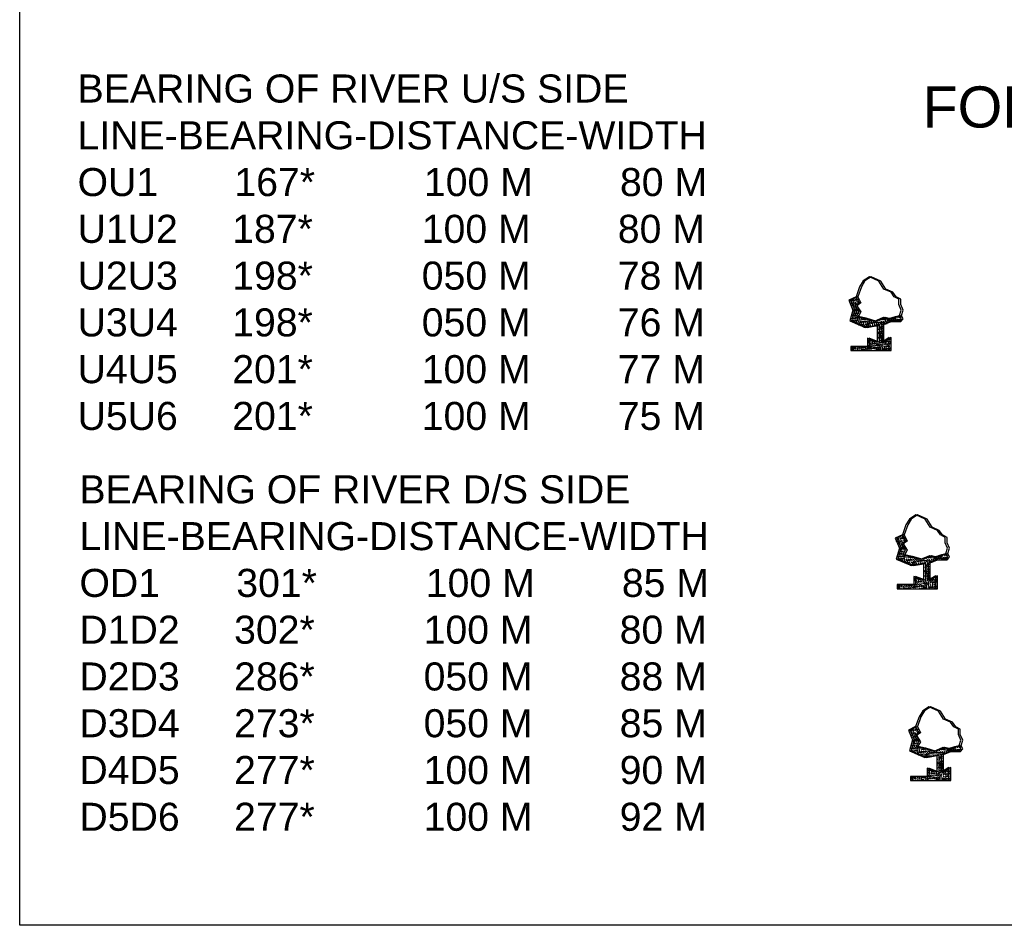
# Model space of a CAD drawing. Header units: inches. Extents: x -1841658761 to 3039153, y 1727 to 2165588347.
# Tile 2 of 41: x 10546 to 10658, y 4379 to 4482. Entities that reach past the tile are written whole.
import ezdxf

# ---------------------------------------------------------------- set-up
doc = ezdxf.new("R2010")
doc.units = ezdxf.units.IN
doc.header["$MEASUREMENT"] = 0
pattern_1 = [(50, (9696.07996, 4278.88906), (0.5715667, -0.0500056), [0.05976563, -0.65742187]), (355, (9696.07996, 4278.88906), (-0.11056747, 0.5994031), [0.0478125, -0.5259375]), (100.451444, (9696.1276, 4278.8849), (0.46099924, 0.5493975), [0.05079297, -0.55872262]), (46.1842, (9696.07996, 4279.04844), (0.85045794, -0.1318982), [0.0896484, -0.9861328]), (96.63564, (9696.1508, 4279.03745), (0.74480874, 0.77625076), [0.0761895, -0.8380844]), (351.18416, (9696.08, 4279.0484), (0.7448087, 0.77625076), [0.07171875, -0.78890625]), (21, (9696.15965, 4279.0086), (0.4756603, -0.32083693), [0.05976563, -0.65742187]), (326, (9696.15965, 4279.0086), (0.1938919, 0.57785394), [0.0478125, -0.5259375]), (71.451445, (9696.1993, 4278.98186), (0.6695522, 0.257017), [0.05079296, -0.55872262]), (37.5, (9696.07996, 4278.88906), (0.009689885, 0.26527479), [0, -0.5195625, 0, -0.53390625, 0, -0.52792969]), (7.5, (9696.07996, 4278.88906), (0.20963354, 0.31429683), [0, -0.30440625, 0, -0.507609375, 0, -0.20121094]), (327.5, (9695.90226, 4278.88906), (0.425389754, -0.017973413), [0, -0.19921875, 0, -0.6215625, 0, -0.82476562]), (317.5, (9695.82257, 4278.88906), (0.46472648, 0.07977116), [0, -0.25898437, 0, -0.41278125, 0, -0.58570312])]
pattern_2 = [(50, (9702.85067, 4230.04447), (0.5715667, -0.0500056), [0.05976563, -0.65742187]), (355, (9702.8507, 4230.04447), (-0.11056747, 0.5994031), [0.0478125, -0.5259375]), (100.451444, (9702.8983, 4230.0403), (0.46099924, 0.5493975), [0.05079297, -0.55872262]), (46.1842, (9702.8507, 4230.20385), (0.85045794, -0.1318982), [0.0896484, -0.9861328]), (96.63564, (9702.92155, 4230.19285), (0.74480874, 0.77625076), [0.0761895, -0.8380844]), (351.18416, (9702.8507, 4230.20385), (0.7448087, 0.77625076), [0.07171875, -0.78890625]), (21, (9702.93036, 4230.164), (0.4756603, -0.32083693), [0.05976563, -0.65742187]), (326, (9702.93036, 4230.164), (0.1938919, 0.57785394), [0.0478125, -0.5259375]), (71.451445, (9702.97, 4230.13726), (0.6695522, 0.257017), [0.05079296, -0.55872262]), (37.5, (9702.85067, 4230.04447), (0.009689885, 0.26527479), [0, -0.5195625, 0, -0.53390625, 0, -0.52792969]), (7.5, (9702.85067, 4230.04447), (0.20963354, 0.31429683), [0, -0.30440625, 0, -0.507609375, 0, -0.20121094]), (327.5, (9702.67297, 4230.04447), (0.425389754, -0.017973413), [0, -0.19921875, 0, -0.6215625, 0, -0.82476562]), (317.5, (9702.5933, 4230.04447), (0.46472648, 0.07977116), [0, -0.25898437, 0, -0.41278125, 0, -0.58570312])]
pattern_3 = [(50, (9701.3455, 4251.8366), (0.5715667, -0.0500056), [0.05976563, -0.65742187]), (355, (9701.3455, 4251.8366), (-0.11056747, 0.5994031), [0.0478125, -0.5259375]), (100.451444, (9701.3931, 4251.83246), (0.46099924, 0.5493975), [0.05079297, -0.55872262]), (46.1842, (9701.3455, 4251.996), (0.85045794, -0.1318982), [0.0896484, -0.9861328]), (96.63564, (9701.4164, 4251.985), (0.74480874, 0.77625076), [0.0761895, -0.8380844]), (351.18416, (9701.3455, 4251.996), (0.7448087, 0.77625076), [0.07171875, -0.78890625]), (21, (9701.42518, 4251.95615), (0.4756603, -0.32083693), [0.05976563, -0.65742187]), (326, (9701.4252, 4251.95615), (0.1938919, 0.57785394), [0.0478125, -0.5259375]), (71.451445, (9701.4648, 4251.9294), (0.6695522, 0.257017), [0.05079296, -0.55872262]), (37.5, (9701.34549, 4251.83662), (0.009689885, 0.26527479), [0, -0.5195625, 0, -0.53390625, 0, -0.52792969]), (7.5, (9701.3455, 4251.83662), (0.20963354, 0.31429683), [0, -0.30440625, 0, -0.507609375, 0, -0.20121094]), (327.5, (9701.16779, 4251.83662), (0.425389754, -0.017973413), [0, -0.19921875, 0, -0.6215625, 0, -0.82476562]), (317.5, (9701.0881, 4251.83662), (0.46472648, 0.07977116), [0, -0.25898437, 0, -0.41278125, 0, -0.58570312])]

msp = doc.modelspace()

# ---------------------------------------------------------------- hatches: boundary and pattern name
at = {"ltscale": 0.02}
h = msp.add_hatch(dxfattribs=at)
h.set_pattern_fill('AR-CONC', color=256, scale=0.079687)
h.set_pattern_definition([(50, (9695.86746, 4278.88906), (0.5715667, -0.0500056), [0.05976563, -0.65742187]), (355, (9695.86746, 4278.88906), (-0.11056747, 0.5994031), [0.0478125, -0.5259375]), (100.451444, (9695.9151, 4278.8849), (0.46099924, 0.5493975), [0.05079297, -0.55872262]), (46.1842, (9695.86746, 4279.04844), (0.85045794, -0.1318982), [0.0896484, -0.9861328]), (96.63564, (9695.9383, 4279.03745), (0.74480874, 0.77625076), [0.0761895, -0.8380844]), (351.18416, (9695.8675, 4279.0484), (0.7448087, 0.77625076), [0.07171875, -0.78890625]), (21, (9695.94715, 4279.0086), (0.4756603, -0.32083693), [0.05976563, -0.65742187]), (326, (9695.94715, 4279.0086), (0.1938919, 0.57785394), [0.0478125, -0.5259375]), (71.451445, (9695.9868, 4278.98186), (0.6695522, 0.257017), [0.05079296, -0.55872262]), (37.5, (9695.86746, 4278.88906), (0.009689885, 0.26527479), [0, -0.5195625, 0, -0.53390625, 0, -0.52792969]), (7.5, (9695.86746, 4278.88906), (0.20963354, 0.31429683), [0, -0.30440625, 0, -0.507609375, 0, -0.20121094]), (327.5, (9695.68976, 4278.88906), (0.425389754, -0.017973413), [0, -0.19921875, 0, -0.6215625, 0, -0.82476562]), (317.5, (9695.61007, 4278.88906), (0.46472648, 0.07977116), [0, -0.25898437, 0, -0.41278125, 0, -0.58570312])])
h.paths.add_polyline_path([(10641.41281, 4447.94985), (10641.6837, 4448.4373), (10641.24123, 4449.15042), (10641.70175, 4449.45733), (10641.35836, 4450.17128), (10640.53092, 4449.78068), (10641.01359, 4448.65483), (10640.64585, 4447.41409), (10642.39264, 4446.67884), (10643.77014, 4446.92644), (10643.77014, 4445.01444), (10642.65144, 4445.44734), (10642.65144, 4444.50938), (10640.77489, 4444.50938), (10640.77489, 4444.04041), (10645.14146, 4444.04041), (10645.14146, 4445.5195), (10644.31146, 4445.01444), (10644.31146, 4446.99859), (10645.1504, 4447.33729), (10646.24192, 4447.33729), (10646.50139, 4447.64562), (10646.30184, 4448.04459), (10645.82994, 4447.93194), (10645.08554, 4447.68691), (10644.46823, 4447.83211), (10643.46056, 4447.38743), (10642.2616, 4447.76029)])
h = msp.add_hatch(dxfattribs=at)
h.set_pattern_fill('AR-CONC', color=256, scale=0.079687)
h.set_pattern_definition(pattern_1)
h.paths.add_polyline_path([(10641.62531, 4447.94985), (10641.8962, 4448.4373), (10641.45373, 4449.15042), (10641.91425, 4449.45733), (10641.57086, 4450.17128), (10640.74342, 4449.78068), (10641.22609, 4448.65483), (10640.85835, 4447.41409), (10642.60514, 4446.67884), (10643.98264, 4446.92644), (10643.98264, 4445.01444), (10642.86394, 4445.44734), (10642.86394, 4444.50938), (10640.98739, 4444.50938), (10640.98739, 4444.04041), (10645.35396, 4444.04041), (10645.35396, 4445.5195), (10644.52396, 4445.01444), (10644.52396, 4446.99859), (10645.3629, 4447.33729), (10646.45442, 4447.33729), (10646.71389, 4447.64562), (10646.51434, 4448.04459), (10646.04244, 4447.93194), (10645.29804, 4447.68691), (10644.68073, 4447.83211), (10643.67306, 4447.38743), (10642.4741, 4447.76029)])
h = msp.add_hatch(dxfattribs=at)
h.set_pattern_fill('AR-CONC', color=256, scale=0.079687)
h.set_pattern_definition(pattern_1)
h.paths.add_polyline_path([(10641.62531, 4447.94985), (10641.8962, 4448.4373), (10641.45373, 4449.15042), (10641.91425, 4449.45733), (10641.57086, 4450.17128), (10640.74342, 4449.78068), (10641.22609, 4448.65483), (10640.85835, 4447.41409), (10642.60514, 4446.67884), (10643.98264, 4446.92644), (10643.98264, 4445.01444), (10642.86394, 4445.44734), (10642.86394, 4444.50938), (10640.98739, 4444.50938), (10640.98739, 4444.04041), (10645.35396, 4444.04041), (10645.35396, 4445.5195), (10644.52396, 4445.01444), (10644.52396, 4446.99859), (10645.3629, 4447.33729), (10646.45442, 4447.33729), (10646.71389, 4447.64562), (10646.51434, 4448.04459), (10646.04244, 4447.93194), (10645.29804, 4447.68691), (10644.68073, 4447.83211), (10643.67306, 4447.38743), (10642.4741, 4447.76029)])
h = msp.add_hatch(dxfattribs=at)
h.set_pattern_fill('AR-CONC', color=256, scale=0.079687)
h.set_pattern_definition([(50, (9701.133, 4251.8366), (0.5715667, -0.0500056), [0.05976563, -0.65742187]), (355, (9701.133, 4251.8366), (-0.11056747, 0.5994031), [0.0478125, -0.5259375]), (100.451444, (9701.1806, 4251.83246), (0.46099924, 0.5493975), [0.05079297, -0.55872262]), (46.1842, (9701.133, 4251.996), (0.85045794, -0.1318982), [0.0896484, -0.9861328]), (96.63564, (9701.2039, 4251.985), (0.74480874, 0.77625076), [0.0761895, -0.8380844]), (351.18416, (9701.133, 4251.996), (0.7448087, 0.77625076), [0.07171875, -0.78890625]), (21, (9701.21268, 4251.95615), (0.4756603, -0.32083693), [0.05976563, -0.65742187]), (326, (9701.2127, 4251.95615), (0.1938919, 0.57785394), [0.0478125, -0.5259375]), (71.451445, (9701.2523, 4251.9294), (0.6695522, 0.257017), [0.05079296, -0.55872262]), (37.5, (9701.13299, 4251.83662), (0.009689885, 0.26527479), [0, -0.5195625, 0, -0.53390625, 0, -0.52792969]), (7.5, (9701.133, 4251.83662), (0.20963354, 0.31429683), [0, -0.30440625, 0, -0.507609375, 0, -0.20121094]), (327.5, (9700.95529, 4251.83662), (0.425389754, -0.017973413), [0, -0.19921875, 0, -0.6215625, 0, -0.82476562]), (317.5, (9700.8756, 4251.83662), (0.46472648, 0.07977116), [0, -0.25898437, 0, -0.41278125, 0, -0.58570312])])
h.paths.add_polyline_path([(10646.67833, 4420.89741), (10646.94923, 4421.38486), (10646.50676, 4422.09798), (10646.96728, 4422.40489), (10646.62389, 4423.11884), (10645.79644, 4422.72823), (10646.27912, 4421.60239), (10645.91138, 4420.36165), (10647.65817, 4419.6264), (10649.03567, 4419.87399), (10649.03567, 4417.962), (10647.91697, 4418.3949), (10647.91697, 4417.45694), (10646.04042, 4417.45694), (10646.04042, 4416.98797), (10650.40699, 4416.98797), (10650.40699, 4418.46706), (10649.57699, 4417.962), (10649.57699, 4419.94614), (10650.41592, 4420.28484), (10651.50745, 4420.28484), (10651.76692, 4420.59318), (10651.56737, 4420.99215), (10651.09547, 4420.8795), (10650.35107, 4420.63447), (10649.73375, 4420.77967), (10648.72609, 4420.33499), (10647.52712, 4420.70784)])
h = msp.add_hatch(dxfattribs=at)
h.set_pattern_fill('AR-CONC', color=256, scale=0.079687)
h.set_pattern_definition(pattern_3)
h.paths.add_polyline_path([(10646.89083, 4420.89741), (10647.16173, 4421.38486), (10646.71926, 4422.09798), (10647.17978, 4422.40489), (10646.83639, 4423.11884), (10646.00894, 4422.72823), (10646.49162, 4421.60239), (10646.12388, 4420.36165), (10647.87067, 4419.6264), (10649.24817, 4419.87399), (10649.24817, 4417.962), (10648.12947, 4418.3949), (10648.12947, 4417.45694), (10646.25292, 4417.45694), (10646.25292, 4416.98797), (10650.61949, 4416.98797), (10650.61949, 4418.46706), (10649.78949, 4417.962), (10649.78949, 4419.94614), (10650.62842, 4420.28484), (10651.71995, 4420.28484), (10651.97942, 4420.59318), (10651.77987, 4420.99215), (10651.30797, 4420.8795), (10650.56357, 4420.63447), (10649.94625, 4420.77967), (10648.93859, 4420.33499), (10647.73962, 4420.70784)])
h = msp.add_hatch(dxfattribs=at)
h.set_pattern_fill('AR-CONC', color=256, scale=0.079687)
h.set_pattern_definition(pattern_3)
h.paths.add_polyline_path([(10646.89083, 4420.89741), (10647.16173, 4421.38486), (10646.71926, 4422.09798), (10647.17978, 4422.40489), (10646.83639, 4423.11884), (10646.00894, 4422.72823), (10646.49162, 4421.60239), (10646.12388, 4420.36165), (10647.87067, 4419.6264), (10649.24817, 4419.87399), (10649.24817, 4417.962), (10648.12947, 4418.3949), (10648.12947, 4417.45694), (10646.25292, 4417.45694), (10646.25292, 4416.98797), (10650.61949, 4416.98797), (10650.61949, 4418.46706), (10649.78949, 4417.962), (10649.78949, 4419.94614), (10650.62842, 4420.28484), (10651.71995, 4420.28484), (10651.97942, 4420.59318), (10651.77987, 4420.99215), (10651.30797, 4420.8795), (10650.56357, 4420.63447), (10649.94625, 4420.77967), (10648.93859, 4420.33499), (10647.73962, 4420.70784)])
h = msp.add_hatch(dxfattribs=at)
h.set_pattern_fill('AR-CONC', color=256, scale=0.079687)
h.set_pattern_definition([(50, (9702.63817, 4230.04447), (0.5715667, -0.0500056), [0.05976563, -0.65742187]), (355, (9702.6382, 4230.04447), (-0.11056747, 0.5994031), [0.0478125, -0.5259375]), (100.451444, (9702.6858, 4230.0403), (0.46099924, 0.5493975), [0.05079297, -0.55872262]), (46.1842, (9702.6382, 4230.20385), (0.85045794, -0.1318982), [0.0896484, -0.9861328]), (96.63564, (9702.70905, 4230.19285), (0.74480874, 0.77625076), [0.0761895, -0.8380844]), (351.18416, (9702.6382, 4230.20385), (0.7448087, 0.77625076), [0.07171875, -0.78890625]), (21, (9702.71786, 4230.164), (0.4756603, -0.32083693), [0.05976563, -0.65742187]), (326, (9702.71786, 4230.164), (0.1938919, 0.57785394), [0.0478125, -0.5259375]), (71.451445, (9702.7575, 4230.13726), (0.6695522, 0.257017), [0.05079296, -0.55872262]), (37.5, (9702.63817, 4230.04447), (0.009689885, 0.26527479), [0, -0.5195625, 0, -0.53390625, 0, -0.52792969]), (7.5, (9702.63817, 4230.04447), (0.20963354, 0.31429683), [0, -0.30440625, 0, -0.507609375, 0, -0.20121094]), (327.5, (9702.46047, 4230.04447), (0.425389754, -0.017973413), [0, -0.19921875, 0, -0.6215625, 0, -0.82476562]), (317.5, (9702.3808, 4230.04447), (0.46472648, 0.07977116), [0, -0.25898437, 0, -0.41278125, 0, -0.58570312])])
h.paths.add_polyline_path([(10648.18352, 4399.10526), (10648.45441, 4399.5927), (10648.01194, 4400.30582), (10648.47247, 4400.61274), (10648.12907, 4401.32669), (10647.30163, 4400.93608), (10647.7843, 4399.81023), (10647.41656, 4398.5695), (10649.16336, 4397.83425), (10650.54085, 4398.08184), (10650.54085, 4396.16984), (10649.42215, 4396.60275), (10649.42215, 4395.66479), (10647.5456, 4395.66479), (10647.5456, 4395.19581), (10651.91218, 4395.19581), (10651.91218, 4396.67491), (10651.08217, 4396.16984), (10651.08217, 4398.15399), (10651.92111, 4398.49269), (10653.01264, 4398.49269), (10653.2721, 4398.80103), (10653.07255, 4399.19999), (10652.60066, 4399.08735), (10651.85626, 4398.84232), (10651.23894, 4398.98752), (10650.23127, 4398.54284), (10649.03231, 4398.91569)])
h = msp.add_hatch(dxfattribs=at)
h.set_pattern_fill('AR-CONC', color=256, scale=0.079687)
h.set_pattern_definition(pattern_2)
h.paths.add_polyline_path([(10648.39602, 4399.10526), (10648.66691, 4399.5927), (10648.22444, 4400.30582), (10648.68497, 4400.61274), (10648.34157, 4401.32669), (10647.51413, 4400.93608), (10647.9968, 4399.81023), (10647.62906, 4398.5695), (10649.37586, 4397.83425), (10650.75335, 4398.08184), (10650.75335, 4396.16984), (10649.63465, 4396.60275), (10649.63465, 4395.66479), (10647.7581, 4395.66479), (10647.7581, 4395.19581), (10652.12468, 4395.19581), (10652.12468, 4396.67491), (10651.29467, 4396.16984), (10651.29467, 4398.15399), (10652.13361, 4398.49269), (10653.22514, 4398.49269), (10653.4846, 4398.80103), (10653.28505, 4399.19999), (10652.81316, 4399.08735), (10652.06876, 4398.84232), (10651.45144, 4398.98752), (10650.44377, 4398.54284), (10649.24481, 4398.91569)])
h = msp.add_hatch(dxfattribs=at)
h.set_pattern_fill('AR-CONC', color=256, scale=0.079687)
h.set_pattern_definition(pattern_2)
h.paths.add_polyline_path([(10648.39602, 4399.10526), (10648.66691, 4399.5927), (10648.22444, 4400.30582), (10648.68497, 4400.61274), (10648.34157, 4401.32669), (10647.51413, 4400.93608), (10647.9968, 4399.81023), (10647.62906, 4398.5695), (10649.37586, 4397.83425), (10650.75335, 4398.08184), (10650.75335, 4396.16984), (10649.63465, 4396.60275), (10649.63465, 4395.66479), (10647.7581, 4395.66479), (10647.7581, 4395.19581), (10652.12468, 4395.19581), (10652.12468, 4396.67491), (10651.29467, 4396.16984), (10651.29467, 4398.15399), (10652.13361, 4398.49269), (10653.22514, 4398.49269), (10653.4846, 4398.80103), (10653.28505, 4399.19999), (10652.81316, 4399.08735), (10652.06876, 4398.84232), (10651.45144, 4398.98752), (10650.44377, 4398.54284), (10649.24481, 4398.91569)])

# ---------------------------------------------------------------- linework, layer by layer
for p, q in [((10546.34989, 4378.75709), (10546.34989, 4619.39741)), ((10642.16281, 4451.96345), (10641.74909, 4451.29713)), ((10642.37531, 4451.96345), (10641.96159, 4451.29713)), ((10642.37531, 4451.96345), (10641.96159, 4451.29713)), ((10642.87532, 4452.42298), (10642.16281, 4451.96345)), ((10643.08782, 4452.42298), (10642.37531, 4451.96345)), ((10643.08782, 4452.42298), (10642.37531, 4451.96345)), ((10643.95558, 4451.94048), (10642.87532, 4452.42298)), ((10644.16808, 4451.94048), (10643.08782, 4452.42298)), ((10644.16808, 4451.94048), (10643.08782, 4452.42298)), ((10644.53019, 4451.02141), (10643.95558, 4451.94048)), ((10644.74269, 4451.02141), (10644.16808, 4451.94048)), ((10644.74269, 4451.02141), (10644.16808, 4451.94048)), ((10641.74909, 4451.29713), (10641.35836, 4450.17128)), ((10641.96159, 4451.29713), (10641.57086, 4450.17128)), ((10641.96159, 4451.29713), (10641.57086, 4450.17128)), ((10645.33464, 4450.67677), (10644.53019, 4451.02141)), ((10645.54714, 4450.67677), (10644.74269, 4451.02141)), ((10645.54714, 4450.67677), (10644.74269, 4451.02141)), ((10645.70328, 4450.15918), (10645.33464, 4450.67677)), ((10645.91578, 4450.15918), (10645.54714, 4450.67677)), ((10645.91578, 4450.15918), (10645.54714, 4450.67677)), ((10641.35836, 4450.17128), (10640.53092, 4449.78068)), ((10640.53092, 4449.78068), (10641.01359, 4448.65483)), ((10641.57086, 4450.17128), (10640.74342, 4449.78068)), ((10641.57086, 4450.17128), (10640.74342, 4449.78068)), ((10640.74342, 4449.78068), (10641.22609, 4448.65483)), ((10640.74342, 4449.78068), (10641.22609, 4448.65483)), ((10641.35836, 4450.17128), (10641.70175, 4449.45733)), ((10641.57086, 4450.17128), (10641.91425, 4449.45733)), ((10641.57086, 4450.17128), (10641.91425, 4449.45733)), ((10646.21798, 4449.87192), (10645.70328, 4450.15918)), ((10646.43048, 4449.87192), (10645.91578, 4450.15918)), ((10646.43048, 4449.87192), (10645.91578, 4450.15918)), ((10646.21798, 4449.27781), (10646.21798, 4449.87192)), ((10646.43048, 4449.27781), (10646.43048, 4449.87192)), ((10646.43048, 4449.27781), (10646.43048, 4449.87192)), ((10641.01359, 4448.65483), (10640.64585, 4447.41409)), ((10641.22609, 4448.65483), (10640.85835, 4447.41409)), ((10641.22609, 4448.65483), (10640.85835, 4447.41409)), ((10641.70175, 4449.45733), (10641.24123, 4449.15042)), ((10641.24123, 4449.15042), (10641.6837, 4448.4373)), ((10641.6837, 4448.4373), (10641.41281, 4447.94985)), ((10641.91425, 4449.45733), (10641.45373, 4449.15042)), ((10641.91425, 4449.45733), (10641.45373, 4449.15042)), ((10641.45373, 4449.15042), (10641.8962, 4448.4373)), ((10641.45373, 4449.15042), (10641.8962, 4448.4373)), ((10641.8962, 4448.4373), (10641.62531, 4447.94985)), ((10641.8962, 4448.4373), (10641.62531, 4447.94985)), ((10646.50139, 4448.64303), (10646.21798, 4449.27781)), ((10646.30184, 4448.04459), (10646.50139, 4448.64303)), ((10646.71389, 4448.64303), (10646.43048, 4449.27781)), ((10646.71389, 4448.64303), (10646.43048, 4449.27781)), ((10646.51434, 4448.04459), (10646.71389, 4448.64303)), ((10646.51434, 4448.04459), (10646.71389, 4448.64303)), ((10640.64585, 4447.41409), (10642.39264, 4446.67884)), ((10640.85835, 4447.41409), (10642.60514, 4446.67884)), ((10640.85835, 4447.41409), (10642.60514, 4446.67884)), ((10641.41281, 4447.94985), (10642.2616, 4447.76029)), ((10641.62531, 4447.94985), (10642.4741, 4447.76029)), ((10641.62531, 4447.94985), (10642.4741, 4447.76029)), ((10642.2616, 4447.76029), (10643.46056, 4447.38743)), ((10642.4741, 4447.76029), (10643.67306, 4447.38743)), ((10642.4741, 4447.76029), (10643.67306, 4447.38743)), ((10643.46056, 4447.38743), (10644.46823, 4447.83211)), ((10643.67306, 4447.38743), (10644.68073, 4447.83211)), ((10643.67306, 4447.38743), (10644.68073, 4447.83211)), ((10644.31146, 4446.99859), (10645.1504, 4447.33729)), ((10644.46823, 4447.83211), (10645.08554, 4447.68691)), ((10644.52396, 4446.99859), (10645.3629, 4447.33729)), ((10644.52396, 4446.99859), (10645.3629, 4447.33729)), ((10644.68073, 4447.83211), (10645.29804, 4447.68691)), ((10644.68073, 4447.83211), (10645.29804, 4447.68691)), ((10645.08554, 4447.68691), (10645.82994, 4447.93194)), ((10645.1504, 4447.33729), (10646.24192, 4447.33729)), ((10645.29804, 4447.68691), (10646.04244, 4447.93194)), ((10645.29804, 4447.68691), (10646.04244, 4447.93194)), ((10645.3629, 4447.33729), (10646.45442, 4447.33729)), ((10645.3629, 4447.33729), (10646.45442, 4447.33729)), ((10645.82994, 4447.93194), (10646.30184, 4448.04459)), ((10646.04244, 4447.93194), (10646.51434, 4448.04459)), ((10646.04244, 4447.93194), (10646.51434, 4448.04459)), ((10646.24192, 4447.33729), (10646.50139, 4447.64562)), ((10646.50139, 4447.64562), (10646.30184, 4448.04459)), ((10646.45442, 4447.33729), (10646.71389, 4447.64562)), ((10646.45442, 4447.33729), (10646.71389, 4447.64562)), ((10646.71389, 4447.64562), (10646.51434, 4448.04459)), ((10646.71389, 4447.64562), (10646.51434, 4448.04459)), ((10642.39264, 4446.67884), (10643.77014, 4446.92644)), ((10642.60514, 4446.67884), (10643.98264, 4446.92644)), ((10642.60514, 4446.67884), (10643.98264, 4446.92644)), ((10643.77014, 4446.92644), (10643.77014, 4445.01444)), ((10643.98264, 4446.92644), (10643.98264, 4445.01444)), ((10643.98264, 4446.92644), (10643.98264, 4445.01444)), ((10644.31146, 4445.01444), (10644.31146, 4446.99859)), ((10644.52396, 4445.01444), (10644.52396, 4446.99859)), ((10644.52396, 4445.01444), (10644.52396, 4446.99859)), ((10643.77014, 4445.01444), (10642.65144, 4445.44734)), ((10642.65144, 4445.44734), (10642.65144, 4444.50938)), ((10643.98264, 4445.01444), (10642.86394, 4445.44734)), ((10642.86394, 4445.44734), (10642.86394, 4444.50938)), ((10643.98264, 4445.01444), (10642.86394, 4445.44734)), ((10642.86394, 4445.44734), (10642.86394, 4444.50938)), ((10645.14146, 4445.5195), (10644.31146, 4445.01444)), ((10645.35396, 4445.5195), (10644.52396, 4445.01444)), ((10645.35396, 4445.5195), (10644.52396, 4445.01444)), ((10645.14146, 4444.04041), (10645.14146, 4445.5195)), ((10645.35396, 4444.04041), (10645.35396, 4445.5195)), ((10645.35396, 4444.04041), (10645.35396, 4445.5195)), ((10642.65144, 4444.50938), (10640.77489, 4444.50938)), ((10640.77489, 4444.50938), (10640.77489, 4444.04041)), ((10640.77489, 4444.04041), (10645.14146, 4444.04041)), ((10642.86394, 4444.50938), (10640.98739, 4444.50938)), ((10640.98739, 4444.50938), (10640.98739, 4444.04041)), ((10642.86394, 4444.50938), (10640.98739, 4444.50938)), ((10640.98739, 4444.50938), (10640.98739, 4444.04041)), ((10640.98739, 4444.04041), (10645.35396, 4444.04041)), ((10640.98739, 4444.04041), (10645.35396, 4444.04041)), ((10647.42834, 4424.91101), (10647.01462, 4424.24469)), ((10647.64084, 4424.91101), (10647.22712, 4424.24469)), ((10647.64084, 4424.91101), (10647.22712, 4424.24469)), ((10648.14084, 4425.37054), (10647.42834, 4424.91101)), ((10648.35334, 4425.37054), (10647.64084, 4424.91101)), ((10648.35334, 4425.37054), (10647.64084, 4424.91101)), ((10649.22111, 4424.88803), (10648.14084, 4425.37054)), ((10649.43361, 4424.88803), (10648.35334, 4425.37054)), ((10649.43361, 4424.88803), (10648.35334, 4425.37054)), ((10647.01462, 4424.24469), (10646.62389, 4423.11884)), ((10647.22712, 4424.24469), (10646.83639, 4423.11884)), ((10647.22712, 4424.24469), (10646.83639, 4423.11884)), ((10649.79571, 4423.96897), (10649.22111, 4424.88803)), ((10650.00821, 4423.96897), (10649.43361, 4424.88803)), ((10650.00821, 4423.96897), (10649.43361, 4424.88803)), ((10650.60016, 4423.62432), (10649.79571, 4423.96897)), ((10650.81266, 4423.62432), (10650.00821, 4423.96897)), ((10650.81266, 4423.62432), (10650.00821, 4423.96897)), ((10646.62389, 4423.11884), (10645.79644, 4422.72823)), ((10645.79644, 4422.72823), (10646.27912, 4421.60239)), ((10646.83639, 4423.11884), (10646.00894, 4422.72823)), ((10646.83639, 4423.11884), (10646.00894, 4422.72823)), ((10646.00894, 4422.72823), (10646.49162, 4421.60239)), ((10646.00894, 4422.72823), (10646.49162, 4421.60239)), ((10646.62389, 4423.11884), (10646.96728, 4422.40489)), ((10646.83639, 4423.11884), (10647.17978, 4422.40489)), ((10646.83639, 4423.11884), (10647.17978, 4422.40489)), ((10650.96881, 4423.10674), (10650.60016, 4423.62432)), ((10651.18131, 4423.10674), (10650.81266, 4423.62432)), ((10651.18131, 4423.10674), (10650.81266, 4423.62432)), ((10651.48351, 4422.81948), (10650.96881, 4423.10674)), ((10651.69601, 4422.81948), (10651.18131, 4423.10674)), ((10651.69601, 4422.81948), (10651.18131, 4423.10674)), ((10651.48351, 4422.22537), (10651.48351, 4422.81948)), ((10651.69601, 4422.22537), (10651.69601, 4422.81948)), ((10651.69601, 4422.22537), (10651.69601, 4422.81948)), ((10646.27912, 4421.60239), (10645.91138, 4420.36165)), ((10646.49162, 4421.60239), (10646.12388, 4420.36165)), ((10646.49162, 4421.60239), (10646.12388, 4420.36165)), ((10646.96728, 4422.40489), (10646.50676, 4422.09798)), ((10646.50676, 4422.09798), (10646.94923, 4421.38486)), ((10647.17978, 4422.40489), (10646.71926, 4422.09798)), ((10647.17978, 4422.40489), (10646.71926, 4422.09798)), ((10646.71926, 4422.09798), (10647.16173, 4421.38486)), ((10646.71926, 4422.09798), (10647.16173, 4421.38486)), ((10651.76692, 4421.59059), (10651.48351, 4422.22537)), ((10651.56737, 4420.99215), (10651.76692, 4421.59059)), ((10651.97942, 4421.59059), (10651.69601, 4422.22537)), ((10651.97942, 4421.59059), (10651.69601, 4422.22537)), ((10651.77987, 4420.99215), (10651.97942, 4421.59059)), ((10651.77987, 4420.99215), (10651.97942, 4421.59059)), ((10646.94923, 4421.38486), (10646.67833, 4420.89741)), ((10646.67833, 4420.89741), (10647.52712, 4420.70784)), ((10647.16173, 4421.38486), (10646.89083, 4420.89741)), ((10647.16173, 4421.38486), (10646.89083, 4420.89741)), ((10646.89083, 4420.89741), (10647.73962, 4420.70784)), ((10646.89083, 4420.89741), (10647.73962, 4420.70784)), ((10647.52712, 4420.70784), (10648.72609, 4420.33499)), ((10647.73962, 4420.70784), (10648.93859, 4420.33499)), ((10647.73962, 4420.70784), (10648.93859, 4420.33499)), ((10648.72609, 4420.33499), (10649.73375, 4420.77967)), ((10648.93859, 4420.33499), (10649.94625, 4420.77967)), ((10648.93859, 4420.33499), (10649.94625, 4420.77967)), ((10649.73375, 4420.77967), (10650.35107, 4420.63447)), ((10649.94625, 4420.77967), (10650.56357, 4420.63447)), ((10649.94625, 4420.77967), (10650.56357, 4420.63447)), ((10650.35107, 4420.63447), (10651.09547, 4420.8795)), ((10650.56357, 4420.63447), (10651.30797, 4420.8795)), ((10650.56357, 4420.63447), (10651.30797, 4420.8795)), ((10651.09547, 4420.8795), (10651.56737, 4420.99215)), ((10651.30797, 4420.8795), (10651.77987, 4420.99215)), ((10651.30797, 4420.8795), (10651.77987, 4420.99215)), ((10651.50745, 4420.28484), (10651.76692, 4420.59318)), ((10651.76692, 4420.59318), (10651.56737, 4420.99215)), ((10651.71995, 4420.28484), (10651.97942, 4420.59318)), ((10651.71995, 4420.28484), (10651.97942, 4420.59318)), ((10651.97942, 4420.59318), (10651.77987, 4420.99215)), ((10651.97942, 4420.59318), (10651.77987, 4420.99215)), ((10645.91138, 4420.36165), (10647.65817, 4419.6264)), ((10646.12388, 4420.36165), (10647.87067, 4419.6264)), ((10646.12388, 4420.36165), (10647.87067, 4419.6264)), ((10647.65817, 4419.6264), (10649.03567, 4419.87399)), ((10647.87067, 4419.6264), (10649.24817, 4419.87399)), ((10647.87067, 4419.6264), (10649.24817, 4419.87399)), ((10649.03567, 4419.87399), (10649.03567, 4417.962)), ((10649.24817, 4419.87399), (10649.24817, 4417.962)), ((10649.24817, 4419.87399), (10649.24817, 4417.962)), ((10649.57699, 4419.94614), (10650.41592, 4420.28484)), ((10649.57699, 4417.962), (10649.57699, 4419.94614)), ((10649.78949, 4419.94614), (10650.62842, 4420.28484)), ((10649.78949, 4419.94614), (10650.62842, 4420.28484)), ((10649.78949, 4417.962), (10649.78949, 4419.94614)), ((10649.78949, 4417.962), (10649.78949, 4419.94614)), ((10650.41592, 4420.28484), (10651.50745, 4420.28484)), ((10650.62842, 4420.28484), (10651.71995, 4420.28484)), ((10650.62842, 4420.28484), (10651.71995, 4420.28484)), ((10649.03567, 4417.962), (10647.91697, 4418.3949)), ((10647.91697, 4418.3949), (10647.91697, 4417.45694)), ((10649.24817, 4417.962), (10648.12947, 4418.3949)), ((10648.12947, 4418.3949), (10648.12947, 4417.45694)), ((10649.24817, 4417.962), (10648.12947, 4418.3949)), ((10648.12947, 4418.3949), (10648.12947, 4417.45694)), ((10650.40699, 4418.46706), (10649.57699, 4417.962)), ((10650.61949, 4418.46706), (10649.78949, 4417.962)), ((10650.61949, 4418.46706), (10649.78949, 4417.962)), ((10650.40699, 4416.98797), (10650.40699, 4418.46706)), ((10650.61949, 4416.98797), (10650.61949, 4418.46706)), ((10650.61949, 4416.98797), (10650.61949, 4418.46706)), ((10647.91697, 4417.45694), (10646.04042, 4417.45694)), ((10646.04042, 4417.45694), (10646.04042, 4416.98797)), ((10648.12947, 4417.45694), (10646.25292, 4417.45694)), ((10646.25292, 4417.45694), (10646.25292, 4416.98797)), ((10648.12947, 4417.45694), (10646.25292, 4417.45694)), ((10646.25292, 4417.45694), (10646.25292, 4416.98797)), ((10646.04042, 4416.98797), (10650.40699, 4416.98797)), ((10646.25292, 4416.98797), (10650.61949, 4416.98797)), ((10646.25292, 4416.98797), (10650.61949, 4416.98797)), ((10648.93352, 4403.11885), (10648.5198, 4402.45254)), ((10649.14602, 4403.11885), (10648.7323, 4402.45254)), ((10649.14602, 4403.11885), (10648.7323, 4402.45254)), ((10649.64603, 4403.57839), (10648.93352, 4403.11885)), ((10649.85853, 4403.57839), (10649.14602, 4403.11885)), ((10649.85853, 4403.57839), (10649.14602, 4403.11885)), ((10650.7263, 4403.09588), (10649.64603, 4403.57839)), ((10650.9388, 4403.09588), (10649.85853, 4403.57839)), ((10650.9388, 4403.09588), (10649.85853, 4403.57839)), ((10651.3009, 4402.17681), (10650.7263, 4403.09588)), ((10651.5134, 4402.17681), (10650.9388, 4403.09588)), ((10651.5134, 4402.17681), (10650.9388, 4403.09588)), ((10648.5198, 4402.45254), (10648.12907, 4401.32669)), ((10648.7323, 4402.45254), (10648.34157, 4401.32669)), ((10648.7323, 4402.45254), (10648.34157, 4401.32669)), ((10652.10535, 4401.83217), (10651.3009, 4402.17681)), ((10652.31785, 4401.83217), (10651.5134, 4402.17681)), ((10652.31785, 4401.83217), (10651.5134, 4402.17681)), ((10652.47399, 4401.31459), (10652.10535, 4401.83217)), ((10652.68649, 4401.31459), (10652.31785, 4401.83217)), ((10652.68649, 4401.31459), (10652.31785, 4401.83217)), ((10648.12907, 4401.32669), (10647.30163, 4400.93608)), ((10647.30163, 4400.93608), (10647.7843, 4399.81023)), ((10648.34157, 4401.32669), (10647.51413, 4400.93608)), ((10648.34157, 4401.32669), (10647.51413, 4400.93608)), ((10647.51413, 4400.93608), (10647.9968, 4399.81023)), ((10647.51413, 4400.93608), (10647.9968, 4399.81023)), ((10648.47247, 4400.61274), (10648.01194, 4400.30582)), ((10648.01194, 4400.30582), (10648.45441, 4399.5927)), ((10648.12907, 4401.32669), (10648.47247, 4400.61274)), ((10648.68497, 4400.61274), (10648.22444, 4400.30582)), ((10648.68497, 4400.61274), (10648.22444, 4400.30582)), ((10648.22444, 4400.30582), (10648.66691, 4399.5927)), ((10648.22444, 4400.30582), (10648.66691, 4399.5927)), ((10648.34157, 4401.32669), (10648.68497, 4400.61274)), ((10648.34157, 4401.32669), (10648.68497, 4400.61274)), ((10652.98869, 4401.02733), (10652.47399, 4401.31459)), ((10653.20119, 4401.02733), (10652.68649, 4401.31459)), ((10653.20119, 4401.02733), (10652.68649, 4401.31459)), ((10652.98869, 4400.43322), (10652.98869, 4401.02733)), ((10653.2721, 4399.79844), (10652.98869, 4400.43322)), ((10653.20119, 4400.43322), (10653.20119, 4401.02733)), ((10653.20119, 4400.43322), (10653.20119, 4401.02733)), ((10653.4846, 4399.79844), (10653.20119, 4400.43322)), ((10653.4846, 4399.79844), (10653.20119, 4400.43322)), ((10647.7843, 4399.81023), (10647.41656, 4398.5695)), ((10647.9968, 4399.81023), (10647.62906, 4398.5695)), ((10647.9968, 4399.81023), (10647.62906, 4398.5695)), ((10648.45441, 4399.5927), (10648.18352, 4399.10526)), ((10648.66691, 4399.5927), (10648.39602, 4399.10526)), ((10648.66691, 4399.5927), (10648.39602, 4399.10526)), ((10652.60066, 4399.08735), (10653.07255, 4399.19999)), ((10652.81316, 4399.08735), (10653.28505, 4399.19999)), ((10652.81316, 4399.08735), (10653.28505, 4399.19999)), ((10653.07255, 4399.19999), (10653.2721, 4399.79844)), ((10653.2721, 4398.80103), (10653.07255, 4399.19999)), ((10653.28505, 4399.19999), (10653.4846, 4399.79844)), ((10653.28505, 4399.19999), (10653.4846, 4399.79844)), ((10653.4846, 4398.80103), (10653.28505, 4399.19999)), ((10653.4846, 4398.80103), (10653.28505, 4399.19999)), ((10647.41656, 4398.5695), (10649.16336, 4397.83425)), ((10647.62906, 4398.5695), (10649.37586, 4397.83425)), ((10647.62906, 4398.5695), (10649.37586, 4397.83425)), ((10648.18352, 4399.10526), (10649.03231, 4398.91569)), ((10648.39602, 4399.10526), (10649.24481, 4398.91569)), ((10648.39602, 4399.10526), (10649.24481, 4398.91569)), ((10649.03231, 4398.91569), (10650.23127, 4398.54284)), ((10649.16336, 4397.83425), (10650.54085, 4398.08184)), ((10649.24481, 4398.91569), (10650.44377, 4398.54284)), ((10649.24481, 4398.91569), (10650.44377, 4398.54284)), ((10649.37586, 4397.83425), (10650.75335, 4398.08184)), ((10649.37586, 4397.83425), (10650.75335, 4398.08184)), ((10650.23127, 4398.54284), (10651.23894, 4398.98752)), ((10650.44377, 4398.54284), (10651.45144, 4398.98752)), ((10650.44377, 4398.54284), (10651.45144, 4398.98752)), ((10650.54085, 4398.08184), (10650.54085, 4396.16984)), ((10650.75335, 4398.08184), (10650.75335, 4396.16984)), ((10650.75335, 4398.08184), (10650.75335, 4396.16984)), ((10651.08217, 4398.15399), (10651.92111, 4398.49269)), ((10651.08217, 4396.16984), (10651.08217, 4398.15399)), ((10651.23894, 4398.98752), (10651.85626, 4398.84232)), ((10651.29467, 4398.15399), (10652.13361, 4398.49269)), ((10651.29467, 4398.15399), (10652.13361, 4398.49269)), ((10651.29467, 4396.16984), (10651.29467, 4398.15399)), ((10651.29467, 4396.16984), (10651.29467, 4398.15399)), ((10651.45144, 4398.98752), (10652.06876, 4398.84232)), ((10651.45144, 4398.98752), (10652.06876, 4398.84232)), ((10651.85626, 4398.84232), (10652.60066, 4399.08735)), ((10651.92111, 4398.49269), (10653.01264, 4398.49269)), ((10652.06876, 4398.84232), (10652.81316, 4399.08735)), ((10652.06876, 4398.84232), (10652.81316, 4399.08735)), ((10652.13361, 4398.49269), (10653.22514, 4398.49269)), ((10652.13361, 4398.49269), (10653.22514, 4398.49269)), ((10653.01264, 4398.49269), (10653.2721, 4398.80103)), ((10653.22514, 4398.49269), (10653.4846, 4398.80103)), ((10653.22514, 4398.49269), (10653.4846, 4398.80103)), ((10650.54085, 4396.16984), (10649.42215, 4396.60275)), ((10649.42215, 4396.60275), (10649.42215, 4395.66479)), ((10650.75335, 4396.16984), (10649.63465, 4396.60275)), ((10649.63465, 4396.60275), (10649.63465, 4395.66479)), ((10650.75335, 4396.16984), (10649.63465, 4396.60275)), ((10649.63465, 4396.60275), (10649.63465, 4395.66479)), ((10651.91218, 4396.67491), (10651.08217, 4396.16984)), ((10652.12468, 4396.67491), (10651.29467, 4396.16984)), ((10652.12468, 4396.67491), (10651.29467, 4396.16984)), ((10651.91218, 4395.19581), (10651.91218, 4396.67491)), ((10652.12468, 4395.19581), (10652.12468, 4396.67491)), ((10652.12468, 4395.19581), (10652.12468, 4396.67491)), ((10649.42215, 4395.66479), (10647.5456, 4395.66479)), ((10647.5456, 4395.66479), (10647.5456, 4395.19581)), ((10647.5456, 4395.19581), (10651.91218, 4395.19581)), ((10649.63465, 4395.66479), (10647.7581, 4395.66479)), ((10647.7581, 4395.66479), (10647.7581, 4395.19581)), ((10649.63465, 4395.66479), (10647.7581, 4395.66479)), ((10647.7581, 4395.66479), (10647.7581, 4395.19581)), ((10647.7581, 4395.19581), (10652.12468, 4395.19581)), ((10647.7581, 4395.19581), (10652.12468, 4395.19581)), ((10902.89181, 4378.75709), (10546.34989, 4378.75709)), ((10903.10431, 4378.75709), (10546.56239, 4378.75709)), ((10903.10431, 4378.75709), (10546.56239, 4378.75709))]:
    msp.add_line(p, q, dxfattribs=at)

# ---------------------------------------------------------------- texts
at = {"ltscale": 5, "attachment_point": 1}
for s, insert, char_height in [('{\\fArial|b0|i0|c0|p34;BEARING OF RIVER U/S SIDE\\PLINE-BEARING-DISTANCE-WIDTH\\POU1       167*          100 M        80 M\\PU1U2     187*          100 M        80 M\\PU2U3     198*          050 M        78 M\\PU3U4     198*          050 M        76 M\\PU4U5     201*          100 M        77 M\\PU5U6     201*          100 M        75 M}', (10552.92518, 4475.41382), 3.1875), ('{\\fArial|b0|i0|c0|p34;FOREST AREA}', (10648.91095, 4474.06117), 4.675), ('{\\fArial|b0|i0|c0|p34;BEARING OF RIVER D/S SIDE\\PLINE-BEARING-DISTANCE-WIDTH\\POD1       301*          100 M        85 M\\PD1D2     302*          100 M        80 M\\PD2D3     286*          050 M        88 M\\PD3D4     273*          050 M        85 M\\PD4D5     277*          100 M        90 M\\PD5D6     277*          100 M        92 M}', (10553.139, 4429.87624), 3.1875)]:
    msp.add_mtext(s, dxfattribs=dict(at, insert=insert, char_height=char_height))

doc.saveas('drawing.dxf')
